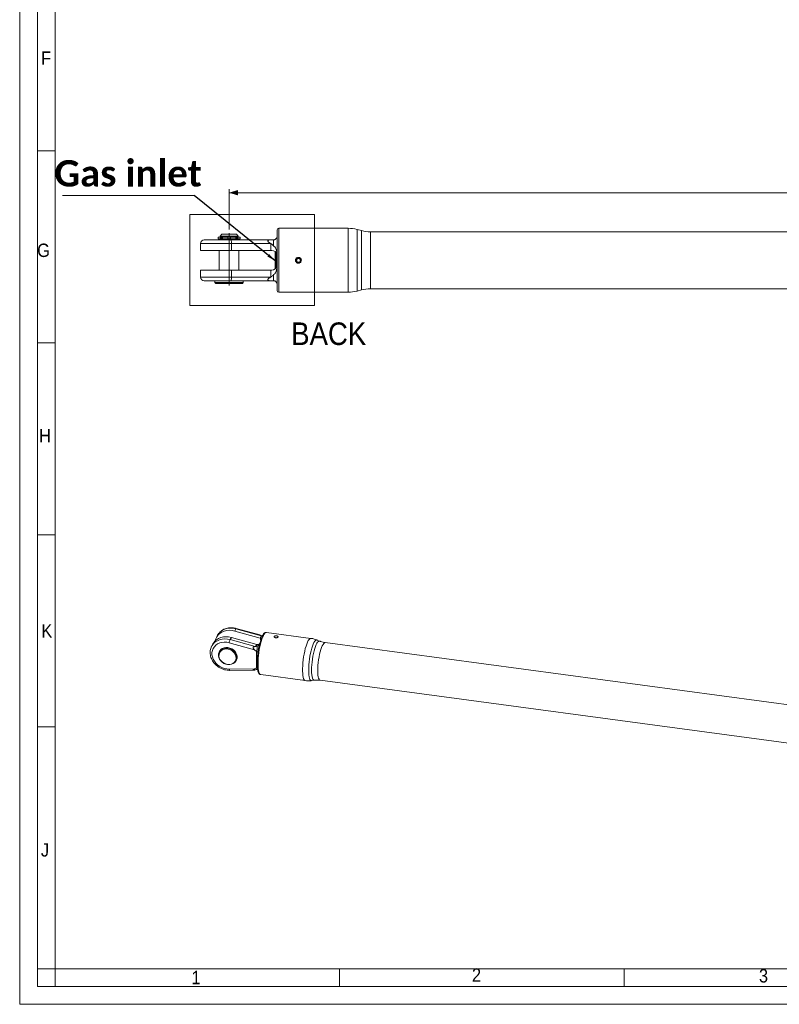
# Model space of a CAD drawing. Header units: millimetres. Extents: x 20 to 1662, y 20 to 1168.
# Tile 1 of 6: x 20 to 447, y 20 to 574. Entities that reach past the tile are written whole.
import ezdxf

# ---------------------------------------------------------------- set-up
doc = ezdxf.new("R2010")
doc.units = ezdxf.units.MM
doc.header["$LTSCALE"] = 2
doc.linetypes.add('SLD-Centro', pattern=[19.05, 15.24, -1.27, 1.27, -1.27])
doc.linetypes.add('SLD-Solido', pattern=[0])
doc.styles.add('SLDTEXTSTYLE0', font='GOTHIC.TTF', dxfattribs={"width": 0.913})
doc.styles.add('SLDTEXTSTYLE3', font='CALIBRI.TTF')
doc.styles.add('SLDTEXTSTYLE4', font='CALIBRIB.TTF')
doc.styles.get("Standard").update_dxf_attribs({"font": 'CALIBRIB.TTF'})
doc.dimstyles.new('SLDDIMSTYLE0', dxfattribs={"dimtxt": 14.816667, "dimasz": 5, "dimexe": 0, "dimexo": 0.0625, "dimgap": 3.704167, "dimtad": 1, "dimrnd": 1e-09, "dimzin": 12, "dimdsep": 46, "dimtxsty": 'SLDTEXTSTYLE4', "dimsah": 1, "dimcen": 0.09, "dimadec": 0, "dimazin": 3, "dimtfac": 1, "dimtofl": 0, "dimtmove": 0, "dimatfit": 3, "dimfxl": 0, "dimfrac": 2, "dimtolj": 1, "dimtzin": 12, "dimarcsym": 0})
doc.dimstyles.new('SLDDIMSTYLE1', dxfattribs={"dimtxt": 0.18, "dimasz": 5, "dimexe": 0, "dimexo": 0.0625, "dimgap": 0, "dimtad": 0, "dimtih": 1, "dimtoh": 1, "dimdec": 0, "dimrnd": 1e-09, "dimzin": 0, "dimdsep": 46, "dimtxsty": 'Standard', "dimsah": 1, "dimcen": 0.09, "dimadec": 0, "dimazin": 0, "dimtfac": 5, "dimtdec": 0, "dimtofl": 0, "dimtmove": 0, "dimatfit": 3, "dimfxl": 0, "dimfrac": 2, "dimtolj": 1, "dimtzin": 0, "dimarcsym": 0})

# ---------------------------------------------------------------- blocks, each defined once
blk = doc.blocks.new('_D_5')
at = {"color": 7, "linetype": 'SLD-Solido', "lineweight": 0}
for p, q in [((137.82, 455.76), (137.82, 478.45)), ((1030.62, 476.45), (137.82, 476.45)), ((1030.62, 455.76), (1030.62, 478.45))]:
    blk.add_line(p, q, dxfattribs=at)
for points in [[(137.82, 476.45), (142.82, 474.95), (142.82, 477.95)], [(1030.62, 476.45), (1025.62, 477.95), (1025.62, 474.95)]]:
    blk.add_solid(points, dxfattribs=at)
at = {"color": 7, "linetype": 'SLD-Solido', "lineweight": 0, "insert": (556.63, 496.21), "char_height": 14.817, "attachment_point": 1, "style": 'SLDTEXTSTYLE3'}
blk.add_mtext('892,80', dxfattribs=at)
blk = doc.blocks.new('SW_NOTE_10')
at = {"color": 0, "linetype": 'SLD-Solido', "lineweight": 0}
blk.add_line((-74.01, 0), (0, 0), dxfattribs=at)
at = {"color": 0, "linetype": 'Continuous', "lineweight": 0, "insert": (-37.21, 19.82), "char_height": 14.817, "attachment_point": 2, "style": 'SLDTEXTSTYLE4'}
blk.add_mtext('Gas inlet', dxfattribs=at)

msp = doc.modelspace()

# ---------------------------------------------------------------- linework, layer by layer
at = {"color": 7, "linetype": 'SLD-Solido', "lineweight": 0}
for p, q in [((20, 1168), (20, 20)), ((30, 1158), (30, 30)), ((40, 500), (30, 500)), ((115.641, 464.266), (185.792, 464.266)), ((115.641, 413.016), (115.641, 464.266)), ((185.792, 413.016), (185.792, 464.266)), ((115.641, 413.016), (185.792, 413.016)), ((30, 392), (40, 392)), ((30, 284), (40, 284)), ((30, 176), (40, 176)), ((40, 40), (30, 40)), ((40, 30), (40, 40)), ((200, 30), (200, 40)), ((360, 30), (360, 40)), ((30, 30), (1652, 30)), ((20, 20), (1662, 20))]:
    msp.add_line(p, q, dxfattribs=at)
at = {"color": 7, "linetype": 'SLD-Solido', "lineweight": 15}
for p, q in [((40, 1148), (40, 40)), ((164.819, 421.45), (164.819, 455.45)), ((204.722, 456.45), (165.819, 456.45)), ((212.276, 455.131), (209.898, 455.768)), ((903.686, 454.45), (217.452, 454.45)), ((123.819, 449.95), (138.853, 449.95)), ((131.669, 451.45), (131.669, 450.45)), ((132.981, 451.45), (131.669, 451.45)), ((132.981, 450.45), (131.669, 450.45)), ((132.269, 450.45), (132.269, 449.95)), ((133.719, 453.05), (132.719, 452.05)), ((132.719, 452.05), (132.719, 451.55)), ((142.919, 452.05), (132.719, 452.05)), ((142.919, 451.55), (132.719, 451.55)), ((132.981, 450.45), (132.981, 451.45)), ((133.394, 451.45), (132.981, 451.45)), ((133.394, 450.45), (132.981, 450.45)), ((133.019, 451.55), (133.019, 451.45)), ((133.394, 450.45), (133.394, 451.45)), ((133.722, 451.45), (133.394, 451.45)), ((133.722, 450.45), (133.394, 450.45)), ((141.919, 453.05), (133.719, 453.05)), ((133.722, 450.45), (133.722, 451.45)), ((133.722, 451.45), (134.078, 451.45)), ((133.722, 450.45), (134.078, 450.45)), ((134.078, 450.45), (134.078, 451.45)), ((134.078, 451.45), (137.069, 451.45)), ((134.078, 450.45), (137.069, 450.45)), ((137.069, 450.45), (137.069, 451.45)), ((138.569, 450.45), (137.069, 450.45)), ((138.569, 450.45), (138.569, 451.45)), ((141.56, 451.45), (138.569, 451.45)), ((141.56, 450.45), (138.569, 450.45)), ((138.853, 449.95), (161.104, 449.95)), ((141.56, 450.45), (141.56, 451.45)), ((141.916, 451.45), (141.56, 451.45)), ((141.916, 450.45), (141.56, 450.45)), ((141.916, 450.45), (141.916, 451.45)), ((141.916, 451.45), (142.245, 451.45)), ((141.916, 450.45), (142.245, 450.45)), ((142.919, 452.05), (141.919, 453.05)), ((142.245, 450.45), (142.245, 451.45)), ((142.245, 451.45), (142.657, 451.45)), ((142.245, 450.45), (142.657, 450.45)), ((142.619, 451.45), (142.619, 451.55)), ((142.657, 450.45), (142.657, 451.45)), ((143.969, 451.45), (142.657, 451.45)), ((143.969, 450.45), (142.657, 450.45)), ((142.919, 451.55), (142.919, 452.05)), ((143.369, 449.95), (143.369, 450.45)), ((143.969, 450.45), (143.969, 451.45)), ((162.819, 449.95), (161.104, 449.95)), ((162.819, 446.525), (162.819, 449.95)), ((121.819, 447.95), (121.819, 444)), ((121.819, 444), (139.166, 444)), ((132.269, 444), (132.269, 432.9)), ((139.166, 447.95), (139.166, 444)), ((161.121, 447.95), (139.166, 447.95)), ((139.166, 444), (161.35, 444)), ((143.369, 432.9), (143.369, 444)), ((161.121, 447.95), (161.35, 447.827)), ((161.35, 447.827), (161.35, 444)), ((161.35, 444), (161.819, 444)), ((163.844, 443.214), (163.819, 443.19)), ((163.819, 433.71), (163.819, 443.19)), ((164.331, 442.64), (164.331, 434.26)), ((176.242, 439.45), (175.665, 438.45)), ((175.665, 438.45), (176.242, 437.45)), ((177.397, 439.45), (176.242, 439.45)), ((177.974, 438.45), (177.397, 439.45)), ((177.397, 437.45), (177.974, 438.45)), ((121.819, 432.9), (121.819, 428.95)), ((139.166, 432.9), (121.819, 432.9)), ((139.166, 432.9), (139.166, 428.95)), ((161.35, 432.9), (139.166, 432.9)), ((161.35, 432.9), (161.35, 429.073)), ((161.819, 432.9), (161.35, 432.9)), ((163.819, 433.71), (163.844, 433.686)), ((176.242, 437.45), (177.397, 437.45)), ((138.853, 426.95), (123.819, 426.95)), ((129.819, 426.95), (129.819, 425.95)), ((161.104, 426.95), (138.853, 426.95)), ((139.166, 428.95), (161.121, 428.95)), ((145.819, 425.95), (145.819, 426.95)), ((161.104, 426.95), (162.819, 426.95)), ((161.35, 429.073), (161.121, 428.95)), ((162.819, 426.95), (162.819, 430.375)), ((129.819, 425.95), (130.319, 425.45)), ((129.819, 425.95), (145.209, 425.95)), ((144.747, 425.45), (130.319, 425.45)), ((145.319, 425.45), (144.747, 425.45)), ((145.209, 425.95), (145.819, 425.95)), ((145.319, 425.45), (145.819, 425.95)), ((209.898, 421.131), (212.276, 421.768)), ((217.452, 422.45), (903.686, 422.45)), ((165.819, 420.45), (204.722, 420.45)), ((131.348, 227.576), (130.667, 226.304)), ((131.49, 227.827), (131.348, 227.576)), ((141.673, 231.203), (140.992, 229.932)), ((140.992, 229.932), (155.277, 225.989)), ((155.812, 227.302), (141.673, 231.203)), ((155.119, 227.707), (141.827, 231.375)), ((155.938, 227.221), (155.277, 225.989)), ((155.812, 227.302), (155.938, 227.221)), ((155.938, 227.221), (156.408, 226.923)), ((158.761, 229.189), (158.791, 229.185)), ((183.843, 225.829), (158.791, 229.185)), ((128.751, 222.73), (128.07, 221.458)), ((152.177, 219.374), (137.848, 223.328)), ((139.077, 226.358), (138.395, 225.086)), ((138.395, 225.086), (152.533, 221.184)), ((153.362, 222.415), (139.077, 226.358)), ((153.362, 222.415), (152.702, 221.183)), ((188.74, 224.265), (187.271, 224.889)), ((633.764, 164.206), (191.863, 223.409)), ((132.482, 218.524), (132.309, 218.202)), ((152.177, 219.374), (153.282, 218.457)), ((152.702, 221.183), (152.533, 221.184)), ((153.282, 209.238), (153.282, 218.457)), ((141.711, 213.163), (141.884, 213.485)), ((137.848, 208.502), (152.177, 208.617)), ((138.204, 207.813), (151.544, 207.92)), ((153.282, 209.238), (152.177, 208.617)), ((152.533, 208.092), (152.702, 208.133)), ((155.604, 205.398), (180.656, 202.042)), ((184.21, 202.046), (185.792, 202.262)), ((189.03, 202.265), (630.931, 143.061)), ((40, 40), (1642, 40))]:
    msp.add_line(p, q, dxfattribs=at)
at = {"color": 8, "linetype": 'SLD-Solido', "lineweight": 15}
for p, q in [((165.819, 420.45), (165.819, 456.45)), ((204.722, 420.45), (204.722, 456.45)), ((209.898, 455.768), (209.898, 421.131)), ((212.276, 421.768), (212.276, 455.131)), ((217.452, 454.45), (217.452, 422.45)), ((139.166, 447.95), (121.819, 447.95)), ((121.819, 428.95), (139.166, 428.95)), ((155.58, 224.818), (155.58, 225.927))]:
    msp.add_line(p, q, dxfattribs=at)
at = {"color": 7, "linetype": 'SLD-Centro', "lineweight": 0}
msp.add_line((137.819, 453.763), (137.819, 424.223), dxfattribs=at)
at = {"color": 7, "linetype": 'SLD-Solido', "lineweight": 15, "flags": 128}
for points in [[(129.972, 224.376), (130.294, 225.487), (130.874, 226.665), (131.666, 227.718), (132.651, 228.619), (133.803, 229.347), (135.096, 229.884), (136.496, 230.217), (137.97, 230.337), (139.481, 230.241), (140.992, 229.932)], [(137.848, 223.328), (136.476, 223.604), (135.106, 223.678), (133.774, 223.546), (132.517, 223.212), (131.368, 222.686), (130.36, 221.982), (129.518, 221.119), (128.866, 220.12), (128.421, 219.012), (128.196, 217.825), (128.196, 216.592), (128.421, 215.344), (128.866, 214.117), (129.518, 212.944), (130.36, 211.855), (131.368, 210.881), (132.517, 210.047), (133.774, 209.377), (135.106, 208.888), (136.476, 208.594), (137.848, 208.502)], [(139.077, 226.358), (137.565, 226.667), (136.054, 226.763), (134.581, 226.643), (133.18, 226.31), (131.888, 225.773), (130.735, 225.045), (129.751, 224.144), (128.959, 223.091), (128.751, 222.73)], [(141.769, 216.814), (142.082, 215.814), (142.158, 214.807), (141.993, 213.841), (141.595, 212.962), (140.983, 212.21), (140.185, 211.62), (139.238, 211.22), (138.188, 211.028), (137.082, 211.055), (135.973, 211.297), (134.913, 211.745), (133.95, 212.377), (133.131, 213.163), (132.493, 214.068), (132.066, 215.047), (131.871, 216.057), (131.915, 217.049), (132.198, 217.977), (132.706, 218.798), (133.416, 219.473), (134.293, 219.971), (135.297, 220.268), (136.382, 220.351), (137.496, 220.216), (138.587, 219.868), (139.604, 219.325), (140.501, 218.612), (141.233, 217.762), (141.769, 216.814)], [(141.385, 216.582), (140.883, 217.471), (140.196, 218.268), (139.356, 218.937), (138.402, 219.446), (137.379, 219.771), (136.335, 219.898), (135.318, 219.82), (134.377, 219.542), (133.554, 219.075), (132.889, 218.442), (132.413, 217.672), (132.148, 216.802), (132.106, 215.872), (132.289, 214.926), (132.689, 214.008), (133.287, 213.16), (134.055, 212.423), (134.957, 211.83), (135.952, 211.41), (136.991, 211.183), (138.028, 211.158), (139.013, 211.337), (139.9, 211.712), (140.648, 212.266), (141.222, 212.971), (141.595, 213.796), (141.75, 214.701), (141.679, 215.645), (141.385, 216.582)], [(141.884, 213.485), (141.995, 213.71), (142.278, 214.638), (142.322, 215.63), (142.127, 216.64), (141.7, 217.619), (141.062, 218.524), (140.243, 219.31), (139.281, 219.942), (138.22, 220.39), (137.111, 220.632), (136.005, 220.659), (134.955, 220.467), (134.008, 220.067), (133.21, 219.477), (132.598, 218.725), (132.482, 218.524)]]:
    msp.add_lwpolyline(points, dxfattribs=at)
at = {"color": 8, "linetype": 'SLD-Solido', "lineweight": 15, "flags": 128}
for points in [[(141.673, 231.203), (140.162, 231.512), (138.651, 231.608), (137.177, 231.489), (135.777, 231.156), (134.485, 230.619), (133.332, 229.891), (132.348, 228.99), (131.556, 227.937), (131.49, 227.827)], [(154.092, 211.496), (154.122, 212.999), (154.212, 214.585), (154.36, 216.224), (154.564, 217.884), (154.818, 219.532), (155.119, 221.137), (155.461, 222.666), (155.836, 224.091), (156.238, 225.384), (156.658, 226.52), (157.089, 227.475), (157.522, 228.233), (157.949, 228.777), (158.361, 229.098), (158.751, 229.189), (158.761, 229.189)], [(128.094, 221.503), (128.277, 221.819), (129.069, 222.872), (130.054, 223.773), (131.206, 224.502), (132.499, 225.039), (133.899, 225.371), (135.373, 225.491), (136.884, 225.395), (138.395, 225.086)], [(180.656, 202.042), (180.337, 202.178), (180.015, 202.547), (179.737, 203.138), (179.507, 203.939), (179.331, 204.935), (179.211, 206.106), (179.151, 207.429), (179.151, 208.879), (179.211, 210.427), (179.331, 212.044), (179.507, 213.697), (179.737, 215.355), (180.015, 216.985), (180.337, 218.556), (180.696, 220.038), (181.086, 221.4), (181.498, 222.617), (181.925, 223.665), (182.358, 224.524), (182.789, 225.176), (183.209, 225.61), (183.611, 225.816), (183.843, 225.829)], [(187.273, 224.888), (187.198, 224.915), (186.824, 224.9), (186.424, 224.654), (186.008, 224.179), (185.583, 223.488), (185.157, 222.592), (184.741, 221.512), (184.341, 220.268), (183.967, 218.886), (183.626, 217.394), (183.324, 215.822), (183.069, 214.204), (182.864, 212.57), (182.715, 210.955), (182.625, 209.392), (182.594, 207.913), (182.625, 206.546), (182.715, 205.321), (182.864, 204.263), (183.069, 203.392), (183.324, 202.727), (183.626, 202.28), (183.967, 202.062), (184.211, 202.046)], [(184.235, 207.913), (184.266, 209.372), (184.357, 210.915), (184.507, 212.508), (184.713, 214.118), (184.97, 215.71), (185.272, 217.251), (185.614, 218.707), (185.988, 220.047), (186.385, 221.243), (186.799, 222.269), (187.219, 223.104), (187.636, 223.73), (188.043, 224.133), (188.43, 224.305), (188.739, 224.265)], [(191.863, 223.409), (191.827, 223.413), (191.455, 223.318), (191.061, 222.989), (190.653, 222.434), (190.241, 221.664), (189.832, 220.697), (189.438, 219.554), (189.066, 218.261), (188.726, 216.847), (188.423, 215.344), (188.166, 213.784), (187.959, 212.204), (187.809, 210.637), (187.717, 209.12), (187.686, 207.685)], [(155.604, 205.398), (155.461, 205.435), (155.119, 205.691), (154.818, 206.172), (154.564, 206.87), (154.36, 207.77), (154.212, 208.856), (154.122, 210.106), (154.092, 211.496)], [(138.204, 207.813), (138.169, 207.818), (138.092, 207.865), (138.018, 207.962), (137.952, 208.104), (137.894, 208.287), (137.848, 208.502)], [(185.791, 202.262), (185.614, 202.265), (185.272, 202.445), (184.97, 202.856), (184.713, 203.49), (184.507, 204.332), (184.357, 205.366), (184.266, 206.568), (184.235, 207.913)], [(187.686, 207.685), (187.717, 206.366), (187.809, 205.191), (187.959, 204.188), (188.166, 203.377), (188.423, 202.777), (188.726, 202.403), (189.03, 202.265)]]:
    msp.add_lwpolyline(points, dxfattribs=at)
at = {"color": 7, "linetype": 'SLD-Solido', "lineweight": 15}
msp.add_circle((176.819, 438.45), 1.307, dxfattribs=at)
for centre, radius, start, end in [((165.819, 455.45), 1, 90, 180), ((204.722, 436.45), 20, 75, 90), ((217.452, 474.45), 20, 255, 270), ((123.819, 447.95), 2, 90, 180), ((135.735, 448.438), 3.465, 351.90982, 25.87356), ((161.819, 441), 3, 12.14021, 90), ((161.819, 435.9), 3, 270, 347.85979), ((123.819, 428.95), 2, 180, 270), ((135.735, 428.462), 3.465, 334.12644, 8.09018), ((165.819, 421.45), 1, 180, 270), ((204.722, 440.45), 20, 270, 285), ((217.452, 402.45), 20, 90, 105), ((144.899, 222.099), 7.157, 155.33675, 170.11189), ((190.8, 212.9), 37.928, 166.8119, 171.57418), ((153.967, 224.602), 2.269, 254.54299, 262.33772), ((194.44, 212.18), 40.821, 159.54208, 180.38716), ((155.882, 228.176), 2.269, 254.54299, 262.33772), ((154.74, 209.565), 1.495, 192.63509, 234.5104)]:
    msp.add_arc(centre, radius, start, end, dxfattribs=at)
at = {"color": 8, "linetype": 'SLD-Solido', "lineweight": 15}
msp.add_arc((141.911, 231.145), 0.245, 110.26503, 166.26936, dxfattribs=at)
at = {"color": 7, "linetype": 'SLD-Solido', "lineweight": 15}
for centre, major_axis, ratio, start_param, end_param in [((154.182, 225.051), (0.67, 2.669), 0.7061092, 3.2214075, 3.9032464), ((155.062, 226.693), (1.994, -0.501), 0.3185882, 5.0540032, 5.2598697)]:
    msp.add_ellipse(centre, major_axis=major_axis, ratio=ratio, start_param=start_param, end_param=end_param, dxfattribs=at)
for points, knots in [([(161.104, 449.95), (160.795, 449.938), (160.361, 449.922), (159.9, 449.753), (159.697, 449.587), (159.63, 449.377), (159.662, 449.181), (159.789, 448.945), (160.091, 448.611), (160.563, 448.264), (160.948, 448.047), (161.121, 447.95)], [0, 0, 0, 0, 0.2537064, 0.3555754, 0.4583353, 0.5150751, 0.5721393, 0.6244629, 0.7096566, 0.8700427, 1, 1, 1, 1]), ([(164.819, 451.95), (164.804, 451.68), (164.783, 451.319), (164.388, 450.677), (164.035, 450.332), (163.597, 450.091), (163.198, 449.969), (162.933, 449.956), (162.819, 449.95)], [0, 0, 0, 0, 0.4575026, 0.6099339, 0.763162, 0.8585881, 0.9391833, 1, 1, 1, 1]), ([(161.35, 447.827), (161.67, 447.617), (162.229, 447.25), (162.642, 446.743), (162.819, 446.525)], [0, 0, 0, 0, 0.5715486, 1, 1, 1, 1]), ([(162.819, 446.525), (162.837, 446.516), (163.101, 446.381), (163.649, 445.94), (164.34, 444.774), (164.647, 443.252), (164.724, 442.069), (164.752, 441.631)], [0, 0, 0, 0, 0.0107461, 0.1577469, 0.3790572, 0.7700478, 1, 1, 1, 1]), ([(176.819, 440.1), (176.634, 440.082), (176.264, 440.045), (175.771, 439.762), (175.395, 439.345), (175.179, 438.822), (175.149, 438.259), (175.305, 437.718), (175.632, 437.259), (176.092, 436.934), (176.635, 436.778), (177.198, 436.812), (177.717, 437.028), (178.136, 437.405), (178.408, 437.899), (178.501, 438.456), (178.404, 439.011), (178.13, 439.503), (177.709, 439.875), (177.246, 440.072), (176.94, 440.092), (176.819, 440.1)], [0, 0, 0, 0, 0.0535366, 0.1070645, 0.1607354, 0.2145001, 0.2681109, 0.3215627, 0.3750954, 0.4288238, 0.482557, 0.5360979, 0.5895446, 0.6431462, 0.6969092, 0.7505878, 0.8040704, 0.8575497, 0.9112218, 0.9649874, 1, 1, 1, 1]), ([(164.752, 435.269), (164.722, 434.812), (164.645, 433.62), (164.341, 432.154), (163.693, 431.035), (163.186, 430.57), (162.873, 430.403), (162.819, 430.375)], [0, 0, 0, 0, 0.2395884, 0.6261577, 0.8110725, 0.9675596, 1, 1, 1, 1]), ([(161.121, 428.95), (160.806, 428.77), (160.387, 428.529), (159.938, 428.128), (159.739, 427.882), (159.642, 427.652), (159.638, 427.455), (159.745, 427.258), (160.079, 427.048), (160.57, 426.961), (160.969, 426.953), (161.104, 426.95)], [0, 0, 0, 0, 0.2351798, 0.3136709, 0.3927491, 0.4473987, 0.502214, 0.5681706, 0.6734209, 0.8889659, 1, 1, 1, 1]), ([(162.819, 430.375), (162.486, 429.989), (162.052, 429.486), (161.482, 429.151), (161.35, 429.073)], [0, 0, 0, 0, 0.7679271, 1, 1, 1, 1]), ([(162.819, 426.95), (162.974, 426.939), (163.284, 426.917), (163.743, 426.745), (164.229, 426.418), (164.712, 425.777), (164.812, 425.261), (164.818, 425), (164.819, 424.95)], [0, 0, 0, 0, 0.0827933, 0.1650353, 0.287974, 0.4942546, 0.902159, 1, 1, 1, 1]), ([(141.827, 231.375), (141.57, 231.44), (140.846, 231.624), (139.635, 231.781), (138.22, 231.783), (136.844, 231.591), (135.538, 231.209), (134.332, 230.646), (133.249, 229.917), (132.335, 229.027), (131.753, 228.321), (131.537, 227.891), (131.509, 227.834)], [0, 0, 0, 0, 0.0635375, 0.1793529, 0.2952825, 0.4111039, 0.5266634, 0.6417743, 0.75626, 0.8700164, 0.983071, 1, 1, 1, 1]), ([(155.118, 227.706), (155.12, 227.706), (155.137, 227.705), (155.269, 227.636), (155.504, 227.496), (155.717, 227.362), (155.812, 227.302)], [0, 0, 0, 0, 0.0222249, 0.2440486, 0.6616368, 1, 1, 1, 1]), ([(158.731, 229.177), (158.586, 229.18), (158.271, 229.186), (157.832, 228.965), (157.402, 228.608), (156.964, 228.046), (156.573, 227.393), (156.336, 226.851), (156.248, 226.65)], [0, 0, 0, 0, 0.1266263, 0.2763058, 0.4440773, 0.6471671, 0.8691985, 1, 1, 1, 1]), ([(164.566, 227.222), (164.444, 227.233), (164.199, 227.256), (163.833, 227.221), (163.519, 227.134), (163.289, 226.996), (163.172, 226.819), (163.18, 226.623), (163.311, 226.432), (163.551, 226.273), (163.874, 226.168), (164.242, 226.132), (164.614, 226.168), (164.949, 226.268), (165.209, 226.417), (165.365, 226.594), (165.399, 226.775), (165.307, 226.944), (165.1, 227.085), (164.836, 227.178), (164.642, 227.21), (164.566, 227.222)], [0, 0, 0, 0, 0.0535349, 0.1070644, 0.1607354, 0.2144995, 0.2681102, 0.3215614, 0.3750937, 0.4288222, 0.4825573, 0.5360968, 0.5895446, 0.6431467, 0.696909, 0.7505877, 0.8040705, 0.8575496, 0.9112221, 0.964986, 1, 1, 1, 1]), ([(153.872, 221.553), (153.591, 221.403), (153.225, 221.209), (152.8, 221.188), (152.702, 221.183)], [0, 0, 0, 0, 0.7679329, 1, 1, 1, 1]), ([(154.929, 222.399), (154.795, 222.241), (154.535, 221.934), (154.142, 221.664), (153.912, 221.569), (153.872, 221.553)], [0, 0, 0, 0, 0.4698524, 0.908964, 1, 1, 1, 1]), ([(187.302, 224.87), (187.27, 224.885), (186.766, 225.135), (185.669, 225.459), (184.538, 225.764), (183.901, 225.814), (183.839, 225.819)], [0, 0, 0, 0, 0.0297182, 0.4681934, 0.9481056, 1, 1, 1, 1]), ([(191.866, 223.432), (191.497, 223.484), (190.611, 223.608), (189.569, 223.909), (188.94, 224.198), (188.777, 224.272)], [0, 0, 0, 0, 0.3467919, 0.8306115, 1, 1, 1, 1]), ([(128.116, 221.492), (127.986, 221.256), (127.655, 220.654), (127.341, 219.586), (127.158, 218.334), (127.186, 217.047), (127.415, 215.754), (127.843, 214.481), (128.462, 213.253), (129.26, 212.096), (130.22, 211.036), (131.321, 210.095), (132.542, 209.294), (133.856, 208.649), (135.236, 208.175), (136.627, 207.889), (137.621, 207.812), (138.134, 207.813), (138.204, 207.813)], [0, 0, 0, 0, 0.0432148, 0.1097982, 0.1763823, 0.2431531, 0.3102388, 0.3776898, 0.4454872, 0.5135698, 0.5818643, 0.6503069, 0.7188528, 0.7874757, 0.85616, 0.9248893, 0.989798, 1, 1, 1, 1]), ([(152.533, 221.184), (152.299, 221.176), (151.988, 221.166), (151.629, 221.031), (151.459, 220.91), (151.357, 220.754), (151.32, 220.58), (151.355, 220.349), (151.534, 219.99), (151.835, 219.659), (152.09, 219.446), (152.177, 219.374)], [0, 0, 0, 0, 0.2351781, 0.3136719, 0.392749, 0.4473984, 0.5022135, 0.5681704, 0.6734212, 0.8889649, 1, 1, 1, 1]), ([(153.282, 218.457), (153.38, 218.432), (153.576, 218.38), (153.835, 218.136), (154, 217.905), (154.041, 217.733), (154.047, 217.711)], [0, 0, 0, 0, 0.26977581, 0.53774667, 0.9383265, 1, 1, 1, 1]), ([(153.598, 211.818), (153.599, 211.582), (153.604, 210.893), (153.654, 209.834), (153.768, 208.697), (153.942, 207.702), (154.18, 206.855), (154.476, 206.206), (154.839, 205.754), (155.212, 205.476), (155.475, 205.44), (155.569, 205.427)], [0, 0, 0, 0, 0.0685669, 0.1998714, 0.3318622, 0.4651125, 0.600598, 0.7401578, 0.8521157, 0.9470478, 1, 1, 1, 1]), ([(152.177, 208.617), (151.98, 208.508), (151.704, 208.356), (151.436, 208.156), (151.333, 208.045), (151.326, 207.97), (151.381, 207.932), (151.504, 207.915), (151.756, 207.93), (152.119, 207.995), (152.405, 208.062), (152.533, 208.092)], [0, 0, 0, 0, 0.2537043, 0.355577, 0.4583359, 0.5150756, 0.5721395, 0.6244632, 0.7096597, 0.8700439, 1, 1, 1, 1]), ([(152.702, 208.133), (152.944, 208.184), (153.367, 208.274), (153.721, 208.325), (153.872, 208.348)], [0, 0, 0, 0, 0.571553, 1, 1, 1, 1]), ([(153.725, 209.248), (153.651, 209.236), (153.52, 209.214), (153.354, 209.231), (153.282, 209.238)], [0, 0, 0, 0, 0.5606837, 1, 1, 1, 1]), ([(180.662, 202.049), (181.17, 201.998), (182.216, 201.891), (183.415, 201.923), (184.085, 202.042), (184.222, 202.066)], [0, 0, 0, 0, 0.4284748, 0.8837287, 1, 1, 1, 1]), ([(185.807, 202.251), (185.891, 202.266), (186.513, 202.38), (187.607, 202.409), (188.597, 202.296), (189.033, 202.247)], [0, 0, 0, 0, 0.07992035, 0.59453571, 1, 1, 1, 1])]:
    msp.add_open_spline(points, degree=3, knots=knots, dxfattribs=at)

# ---------------------------------------------------------------- block references
at = {"color": 7, "linetype": 'Continuous', "lineweight": 0}
msp.add_blockref('SW_NOTE_10', (118.189, 474.938), dxfattribs=at)

# ---------------------------------------------------------------- texts
at = {"color": 7, "linetype": 'Continuous', "lineweight": 0, "char_height": 7.524, "attachment_point": 1, "style": 'SLDTEXTSTYLE0'}
for s, insert in [('F', (32.038, 555.924)), ('G', (29.831, 447.819)), ('H', (30.935, 343.499)), ('K', (32.194, 233.772)), ('J', (31.929, 110.608)), ('1', (116.687, 38.827)), ('2', (274.467, 40.237)), ('3', (435.938, 39.79))]:
    msp.add_mtext(s, dxfattribs=dict(at, insert=insert))
at = {"color": 7, "linetype": 'SLD-Solido', "lineweight": 0, "insert": (172.76, 403.497), "char_height": 12.7, "attachment_point": 1, "style": 'SLDTEXTSTYLE0'}
msp.add_mtext('BACK', dxfattribs=at)

# ---------------------------------------------------------------- dimensions: what is measured, and where the dimension line sits
at = {"color": 7, "linetype": 'SLD-Solido', "lineweight": 0}
dim = msp.add_linear_dim(base=(137.819, 476.45), p1=(1030.619, 453.763), p2=(137.819, 453.763), dimstyle='SLDDIMSTYLE0', dxfattribs=at)
dim.commit()
dim.dimension.update_dxf_attribs({"geometry": '_D_5', "text_midpoint": (584.219, 476.45), "dimtype": 160})

# ---------------------------------------------------------------- leaders
at = {"color": 7, "linetype": 'Continuous', "lineweight": 0}
msp.add_leader([(163.819, 438.07), (118.189, 474.938)], dimstyle='SLDDIMSTYLE1', dxfattribs=at)

doc.saveas('drawing.dxf')
